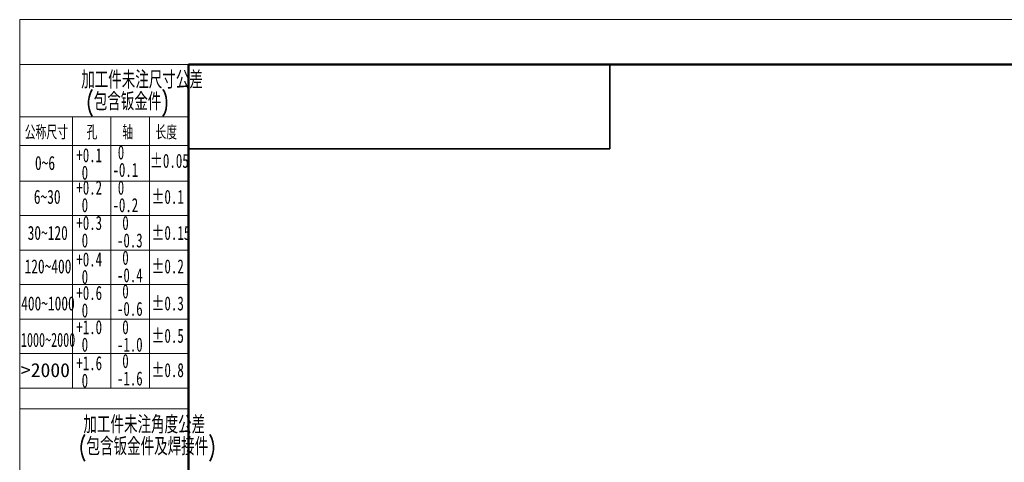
# Model space of a CAD drawing. Header units: millimetres. Extents: x 0 to 420, y 0 to 297.
# Tile 10 of 21: x 0 to 140, y 234 to 297. Entities that reach past the tile are written whole.
import ezdxf

# ---------------------------------------------------------------- set-up
doc = ezdxf.new("R2010")
doc.units = ezdxf.units.MM
doc.layers.add('标注层', color=150, linetype='Continuous')
doc.styles.add('SLDTEXTSTYLE0', font='TXT', dxfattribs={"width": 0.7, "bigfont": 'bigfont'})
doc.styles.add('SLDTEXTSTYLE2', font='TXT', dxfattribs={"width": 0.7})
doc.styles.add('SLDTEXTSTYLE4', font='TXT', dxfattribs={"width": 0.67})
doc.styles.add('SLDTEXTSTYLE5', font='TXT', dxfattribs={"width": 0.677991})
doc.styles.add('SLDTEXTSTYLE6', font='TXT', dxfattribs={"width": 0.631687})
doc.styles.add('SLDTEXTSTYLE7', font='TXT', dxfattribs={"width": 1.026693})

# ---------------------------------------------------------------- blocks, each defined once
blk = doc.blocks.new('SW_NOTE_2')
at = {"layer": '标注层', "color": 0, "char_height": 2.5, "attachment_point": 2, "style": 'SLDTEXTSTYLE0'}
for s, insert in [('加工件未注尺寸公差', (15.47, 3.22)), ('(包含钣金件)', (13.41, 0.11))]:
    blk.add_mtext(s, dxfattribs=dict(at, insert=insert))
blk = doc.blocks.new('SW_NOTE_3')
at = {"layer": '标注层', "color": 0, "char_height": 2, "attachment_point": 1, "style": 'SLDTEXTSTYLE4'}
for s, insert in [('0', (0.75, 2.58)), ('-0.1', (0, 0.09))]:
    blk.add_mtext(s, dxfattribs=dict(at, insert=insert))
blk = doc.blocks.new('SW_NOTE_4')
at = {"layer": '标注层', "color": 0, "char_height": 2, "attachment_point": 1, "style": 'SLDTEXTSTYLE4'}
for s, insert in [('+0.1', (0, 2.58)), ('0', (0.75, 0.09))]:
    blk.add_mtext(s, dxfattribs=dict(at, insert=insert))
blk = doc.blocks.new('SW_NOTE_5')
at = {"layer": '标注层', "color": 0, "char_height": 2, "attachment_point": 1, "style": 'SLDTEXTSTYLE4'}
for s, insert in [('+0.2', (0, 2.58)), ('0', (0.75, 0.09))]:
    blk.add_mtext(s, dxfattribs=dict(at, insert=insert))
blk = doc.blocks.new('SW_NOTE_6')
at = {"layer": '标注层', "color": 0, "char_height": 2, "attachment_point": 1, "style": 'SLDTEXTSTYLE4'}
for s, insert in [('+0.3', (0, 2.58)), ('0', (0.75, 0.09))]:
    blk.add_mtext(s, dxfattribs=dict(at, insert=insert))
blk = doc.blocks.new('SW_NOTE_7')
at = {"layer": '标注层', "color": 0, "char_height": 2, "attachment_point": 1, "style": 'SLDTEXTSTYLE4'}
for s, insert in [('+0.4', (0, 2.58)), ('0', (0.75, 0.09))]:
    blk.add_mtext(s, dxfattribs=dict(at, insert=insert))
blk = doc.blocks.new('SW_NOTE_8')
at = {"layer": '标注层', "color": 0, "char_height": 2, "attachment_point": 1, "style": 'SLDTEXTSTYLE4'}
for s, insert in [('0', (0.75, 2.58)), ('-0.2', (0, 0.09))]:
    blk.add_mtext(s, dxfattribs=dict(at, insert=insert))
blk = doc.blocks.new('SW_NOTE_9')
at = {"layer": '标注层', "color": 0, "char_height": 2, "attachment_point": 1, "style": 'SLDTEXTSTYLE4'}
for s, insert in [('0', (0.75, 2.58)), ('-0.3', (0, 0.09))]:
    blk.add_mtext(s, dxfattribs=dict(at, insert=insert))
blk = doc.blocks.new('SW_NOTE_10')
at = {"layer": '标注层', "color": 0, "char_height": 2, "attachment_point": 1, "style": 'SLDTEXTSTYLE4'}
for s, insert in [('0', (0.75, 2.58)), ('-0.4', (0, 0.09))]:
    blk.add_mtext(s, dxfattribs=dict(at, insert=insert))
blk = doc.blocks.new('SW_NOTE_11')
at = {"layer": '标注层', "color": 0, "char_height": 2, "attachment_point": 1, "style": 'SLDTEXTSTYLE4'}
for s, insert in [('+0.6', (0, 2.58)), ('0', (0.75, 0.09))]:
    blk.add_mtext(s, dxfattribs=dict(at, insert=insert))
blk = doc.blocks.new('SW_NOTE_12')
at = {"layer": '标注层', "color": 0, "char_height": 2, "attachment_point": 1, "style": 'SLDTEXTSTYLE4'}
for s, insert in [('0', (0.75, 2.58)), ('-0.6', (0, 0.09))]:
    blk.add_mtext(s, dxfattribs=dict(at, insert=insert))
blk = doc.blocks.new('SW_NOTE_13')
at = {"layer": '标注层', "color": 0, "char_height": 2, "attachment_point": 1, "style": 'SLDTEXTSTYLE4'}
for s, insert in [('+1.0', (0, 2.58)), ('0', (0.75, 0.09))]:
    blk.add_mtext(s, dxfattribs=dict(at, insert=insert))
blk = doc.blocks.new('SW_NOTE_14')
at = {"layer": '标注层', "color": 0, "char_height": 2, "attachment_point": 1, "style": 'SLDTEXTSTYLE4'}
for s, insert in [('0', (0.75, 2.58)), ('-1.0', (0, 0.09))]:
    blk.add_mtext(s, dxfattribs=dict(at, insert=insert))
blk = doc.blocks.new('SW_NOTE_15')
at = {"layer": '标注层', "color": 0, "char_height": 2, "attachment_point": 1, "style": 'SLDTEXTSTYLE4'}
for s, insert in [('+1.6', (0, 2.58)), ('0', (0.75, 0.09))]:
    blk.add_mtext(s, dxfattribs=dict(at, insert=insert))
blk = doc.blocks.new('SW_NOTE_16')
at = {"layer": '标注层', "color": 0, "char_height": 2, "attachment_point": 1, "style": 'SLDTEXTSTYLE4'}
for s, insert in [('0', (0.75, 2.58)), ('-1.6', (0, 0.09))]:
    blk.add_mtext(s, dxfattribs=dict(at, insert=insert))
blk = doc.blocks.new('SW_NOTE_17')
at = {"layer": '标注层', "color": 0, "char_height": 2.5, "attachment_point": 2, "style": 'SLDTEXTSTYLE0'}
for s, insert in [('加工件未注角度公差', (15.47, 3.22)), ('(包含钣金件及焊接件)', (15.91, 0.11))]:
    blk.add_mtext(s, dxfattribs=dict(at, insert=insert))

msp = doc.modelspace()

# ---------------------------------------------------------------- linework, layer by layer
at = {"color": 7, "linetype": 'Continuous', "lineweight": 18}
for q in [(419.99, 297.4), (0, 0.4)]:
    msp.add_line((0, 297.4), q, dxfattribs=at)
at = {"color": 1, "linetype": 'Continuous', "lineweight": 18}
for p, q in [((24, 290.99), (0, 290.99)), ((0, 290.99), (0, 0.4)), ((7.49, 283.57), (0, 283.57)), ((7.49, 283.57), (7.49, 279.57)), ((7.49, 283.57), (12.99, 283.57)), ((12.99, 283.57), (12.99, 244.9)), ((18.49, 283.57), (12.99, 283.57)), ((18.49, 283.57), (18.49, 244.9)), ((18.49, 283.57), (24, 283.57)), ((0, 279.45), (24, 279.45)), ((7.49, 279.95), (7.49, 244.9)), ((0, 274.4), (24, 274.4)), ((0, 269.48), (24, 269.48)), ((0, 264.57), (24, 264.57)), ((0, 259.65), (24, 259.65)), ((0, 254.73), (24, 254.73)), ((0, 249.82), (24, 249.82)), ((0, 244.9), (24, 244.9)), ((0, 241.97), (24, 241.97))]:
    msp.add_line(p, q, dxfattribs=at)
at = {"color": 7, "linetype": 'Continuous', "lineweight": 50}
for p, q in [((24, 5.99), (24, 290.99)), ((24, 290.99), (414, 290.99))]:
    msp.add_line(p, q, dxfattribs=at)
at = {"color": 7, "linetype": 'Continuous', "lineweight": 35}
for p, q in [((84, 278.99), (84, 290.99)), ((24, 278.99), (84, 278.99))]:
    msp.add_line(p, q, dxfattribs=at)

# ---------------------------------------------------------------- block references
at = {"layer": '标注层', "color": 1}
for name, p in [('SW_NOTE_2', (1.94, 286.86)), ('SW_NOTE_4', (8.07, 276.51)), ('SW_NOTE_3', (13.21, 276.91)), ('SW_NOTE_5', (8.07, 271.89)), ('SW_NOTE_8', (13.21, 271.89)), ('SW_NOTE_6', (8.07, 266.86)), ('SW_NOTE_9', (13.85, 266.86)), ('SW_NOTE_7', (8.07, 261.66)), ('SW_NOTE_10', (13.85, 261.9)), ('SW_NOTE_11', (8.07, 256.89)), ('SW_NOTE_12', (13.85, 257.11)), ('SW_NOTE_13', (8.07, 252.01)), ('SW_NOTE_14', (13.85, 252.01)), ('SW_NOTE_15', (8.07, 246.88)), ('SW_NOTE_16', (13.85, 247.19)), ('SW_NOTE_17', (2.26, 237.73))]:
    msp.add_blockref(name, p, dxfattribs=at)

# ---------------------------------------------------------------- texts
at = {"layer": '标注层', "color": 1, "char_height": 2, "attachment_point": 1}
for s, insert, style in [('公称尺寸', (0.72, 282.33), 'SLDTEXTSTYLE0'), ('孔', (9.51, 282.33), 'SLDTEXTSTYLE0'), ('轴', (14.6, 282.33), 'SLDTEXTSTYLE0'), ('长度', (19.32, 282.33), 'SLDTEXTSTYLE0'), ('0~6', (2.17, 277.98), 'SLDTEXTSTYLE2'), ('±0.05', (18.53, 278.29), 'SLDTEXTSTYLE5'), ('±0.1', (18.75, 273.16), 'SLDTEXTSTYLE5'), ('6~30', (2.01, 273.16), 'SLDTEXTSTYLE2'), ('30~120', (1.13, 268.02), 'SLDTEXTSTYLE2'), ('±0.15', (18.75, 268.02), 'SLDTEXTSTYLE5'), ('120~400', (0.69, 263.25), 'SLDTEXTSTYLE2'), ('±0.2', (18.75, 263.25), 'SLDTEXTSTYLE5'), ('400~1000', (0.21, 257.97), 'SLDTEXTSTYLE2'), ('±0.3', (18.75, 257.97), 'SLDTEXTSTYLE5'), ('1000~2000', (0.17, 252.78), 'SLDTEXTSTYLE6'), ('±0.5', (18.75, 253.36), 'SLDTEXTSTYLE5'), ('>2000', (0.17, 248.47), 'SLDTEXTSTYLE7'), ('±0.8', (18.75, 248.47), 'SLDTEXTSTYLE5')]:
    msp.add_mtext(s, dxfattribs=dict(at, insert=insert, style=style))

doc.saveas('drawing.dxf')
